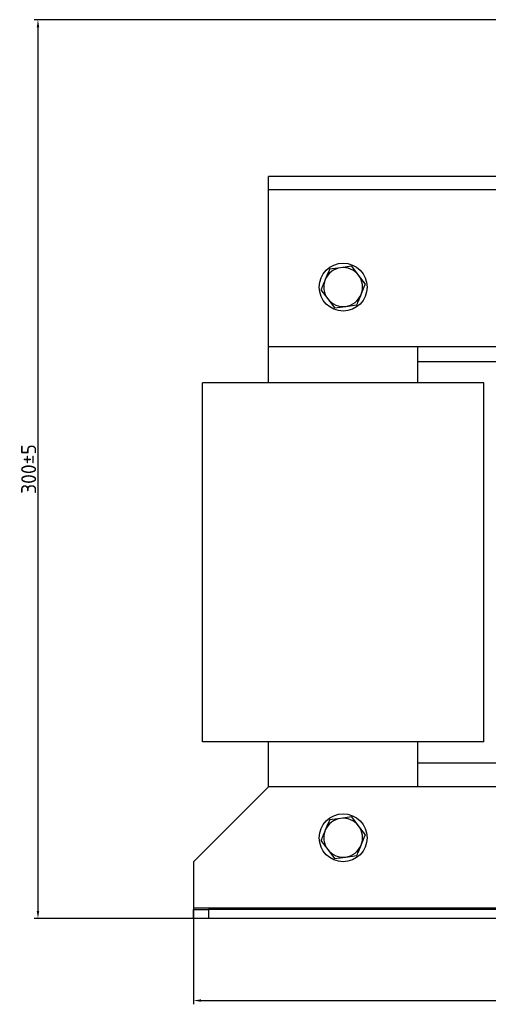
# Model space of a CAD drawing. Header units: millimetres. Extents: x -256 to 673, y 31 to 662.
# Tile 2 of 8: x -256 to -99, y 333 to 662. Entities that reach past the tile are written whole.
import ezdxf

# ---------------------------------------------------------------- set-up
doc = ezdxf.new("R2010")
doc.units = ezdxf.units.MM
doc.layers.get('0').update_dxf_attribs({"lineweight": 50})
doc.styles.add('GOST-2.304_Type-B', font='GOST Common.ttf')
doc.dimstyles.new('ISO-25', dxfattribs={"dimtxt": 5, "dimasz": 2.5, "dimexe": 1.25, "dimexo": 0.625, "dimtad": 1, "dimtoh": 1, "dimdec": 0, "dimtxsty": 'GOST-2.304_Type-B', "dimcen": 2.5, "dimadec": 0, "dimazin": 0, "dimtfac": 1, "dimtdec": 0, "dimtmove": 0, "dimatfit": 3, "dimfxl": 1, "dimarcsym": 0})

# ---------------------------------------------------------------- blocks, each defined once
blk = doc.blocks.new('*D61')
at = {"color": 0, "linetype": 'Continuous', "lineweight": -2, "transparency": 16777216}
for p, q in [((-84.18, 662.33), (-250.81, 662.33)), ((-249.56, 659.83), (-249.56, 364.48)), ((-193.18, 361.98), (-250.81, 361.98))]:
    blk.add_line(p, q, dxfattribs=at)
at = {"color": 0, "linetype": 'Continuous', "transparency": 16777216}
for points in [[(-249.97, 659.83), (-249.14, 659.83), (-249.56, 662.33)], [(-249.97, 364.48), (-249.14, 364.48), (-249.56, 361.98)]]:
    blk.add_solid(points, dxfattribs=at)
at = {"layer": 'Defpoints', "color": 0, "linetype": 'Continuous', "transparency": 16777216}
for p in [(-83.56, 662.33), (-249.56, 361.98), (-192.56, 361.98)]:
    blk.add_point(p, dxfattribs=at)
at = {"color": 0, "linetype": 'Continuous', "lineweight": 18, "transparency": 16777216, "insert": (-255.18, 512.16), "char_height": 5, "attachment_point": 2, "rotation": 90, "style": 'GOST-2.304_Type-B'}
blk.add_mtext('300%%P5', dxfattribs=at)
blk = doc.blocks.new('*D62')
at = {"color": 0, "linetype": 'Continuous', "lineweight": -2, "transparency": 16777216}
for p, q in [((-197.56, 378.36), (-197.56, 333.32)), ((102.44, 378.36), (102.44, 333.32)), ((-195.06, 334.57), (99.94, 334.57))]:
    blk.add_line(p, q, dxfattribs=at)
at = {"color": 0, "linetype": 'Continuous', "transparency": 16777216}
for points in [[(-195.06, 334.99), (-195.06, 334.16), (-197.56, 334.57)], [(99.94, 334.99), (99.94, 334.16), (102.44, 334.57)]]:
    blk.add_solid(points, dxfattribs=at)
at = {"layer": 'Defpoints', "color": 0, "linetype": 'Continuous', "transparency": 16777216}
for p in [(-197.56, 378.98), (102.44, 378.98), (102.44, 334.57)]:
    blk.add_point(p, dxfattribs=at)
at = {"color": 0, "linetype": 'Continuous', "lineweight": 18, "transparency": 16777216, "insert": (-47.56, 337.7), "char_height": 5, "attachment_point": 5, "style": 'GOST-2.304_Type-B'}
blk.add_mtext('300%%P5', dxfattribs=at)

msp = doc.modelspace()

# ---------------------------------------------------------------- linework, layer by layer
at = {"color": 7, "linetype": 'Continuous', "lineweight": 25}
for p, q in [((77.44, 609.98), (-172.56, 609.98)), ((-172.56, 605.48), (-172.56, 609.98)), ((77.44, 605.48), (-172.56, 605.48)), ((-172.56, 552.98), (-172.56, 605.48)), ((-148.4, 579.43), (-152.12, 578.94)), ((-144.68, 579.92), (-148.4, 579.43)), ((-142.4, 576.94), (-144.68, 579.92)), ((-140.11, 573.96), (-142.4, 576.94)), ((-155, 572.01), (-152.71, 569.03)), ((-152.71, 569.03), (-150.43, 566.05)), ((-150.43, 566.05), (-146.71, 566.54)), ((-146.71, 566.54), (-142.99, 567.03)), ((-172.56, 540.98), (-172.56, 552.98)), ((77.44, 552.98), (-172.56, 552.98)), ((-122.56, 540.98), (-122.56, 552.98)), ((-72.56, 547.98), (-122.56, 547.98)), ((-194.56, 420.98), (-194.56, 540.98)), ((-179.56, 540.98), (-194.56, 540.98)), ((-115.56, 540.98), (-179.56, 540.98)), ((-100.56, 540.98), (-115.56, 540.98)), ((-100.56, 420.98), (-100.56, 540.98)), ((-179.56, 420.98), (-194.56, 420.98)), ((-115.56, 420.98), (-179.56, 420.98)), ((-172.56, 405.98), (-172.56, 420.98)), ((-122.56, 405.98), (-122.56, 420.98)), ((-100.56, 420.98), (-115.56, 420.98)), ((-122.56, 413.98), (-72.56, 413.98)), ((-172.56, 405.98), (-197.56, 380.98)), ((77.44, 405.98), (-172.56, 405.98)), ((-148.4, 395.43), (-152.12, 394.94)), ((-144.68, 395.92), (-148.4, 395.43)), ((-142.4, 392.94), (-144.68, 395.92)), ((-140.11, 389.96), (-142.4, 392.94)), ((-155, 388.01), (-152.71, 385.03)), ((-152.71, 385.03), (-150.43, 382.05)), ((-150.43, 382.05), (-146.71, 382.54)), ((-146.71, 382.54), (-142.99, 383.03)), ((-197.56, 380.98), (-197.56, 365.48)), ((102.44, 365.48), (-197.56, 365.48)), ((-197.56, 365.48), (-197.56, 364.98)), ((-197.56, 361.98), (-197.56, 364.98)), ((-197.56, 364.98), (-192.56, 364.98)), ((-192.56, 361.98), (-197.56, 361.98)), ((-192.56, 364.98), (-192.56, 361.98)), ((97.44, 364.98), (-192.56, 364.98)), ((97.44, 361.98), (-192.56, 361.98))]:
    msp.add_line(p, q, dxfattribs=at)
for centre in [(-147.56, 572.98), (-147.56, 388.98)]:
    msp.add_circle(centre, 8, dxfattribs=at)
for centre, start, end in [((-147.56, 572.98), 97.4773, 157.4773), ((-147.56, 572.98), 37.4773, 97.4773), ((-147.56, 572.98), 337.4773, 37.4773), ((-147.56, 572.98), 157.4773, 217.4773), ((-147.56, 572.98), 277.4773, 337.4773), ((-147.56, 572.98), 217.4773, 277.4773), ((-147.56, 388.98), 97.4773, 157.4773), ((-147.56, 388.98), 37.4773, 97.4773), ((-147.56, 388.98), 337.4773, 37.4773), ((-147.56, 388.98), 157.4773, 217.4773), ((-147.56, 388.98), 217.4773, 277.4773), ((-147.56, 388.98), 277.4773, 337.4773)]:
    msp.add_arc(centre, 6.5, start, end, dxfattribs=at)
for points, knots in [([(-152.12, 578.94), (-152.14, 578.91), (-152.61, 577.77), (-153.09, 576.6), (-153.56, 575.47)], [0, 0, 0, 0, 0.026995, 1, 1, 1, 1]), ([(-153.56, 575.47), (-153.92, 574.6), (-154.4, 573.44), (-154.88, 572.3), (-155, 572.01)], [0, 0, 0, 0, 0.7469333, 1, 1, 1, 1]), ([(-141.55, 570.49), (-141.08, 571.62), (-140.6, 572.79), (-140.13, 573.93), (-140.11, 573.96)], [0, 0, 0, 0, 0.973005, 1, 1, 1, 1]), ([(-142.99, 567.03), (-142.87, 567.32), (-142.39, 568.46), (-141.91, 569.62), (-141.55, 570.49)], [0, 0, 0, 0, 0.2530667, 1, 1, 1, 1]), ([(-152.12, 394.94), (-152.14, 394.91), (-152.61, 393.77), (-153.09, 392.6), (-153.56, 391.47)], [0, 0, 0, 0, 0.026995, 1, 1, 1, 1]), ([(-153.56, 391.47), (-153.92, 390.6), (-154.4, 389.44), (-154.88, 388.3), (-155, 388.01)], [0, 0, 0, 0, 0.7469333, 1, 1, 1, 1]), ([(-141.55, 386.49), (-141.08, 387.62), (-140.6, 388.79), (-140.13, 389.93), (-140.11, 389.96)], [0, 0, 0, 0, 0.9730047, 1, 1, 1, 1]), ([(-142.99, 383.03), (-142.87, 383.32), (-142.39, 384.46), (-141.91, 385.62), (-141.55, 386.49)], [0, 0, 0, 0, 0.253067, 1, 1, 1, 1])]:
    msp.add_open_spline(points, degree=3, knots=knots, dxfattribs=at)

# ---------------------------------------------------------------- dimensions: what is measured, and where the dimension line sits
at = {"color": 7, "linetype": 'Continuous', "lineweight": 18}
dim = msp.add_linear_dim(base=(-249.56, 361.98), p1=(-83.56, 662.33), p2=(-192.56, 361.98), angle=90, text='300%%P5', dimstyle='ISO-25', dxfattribs=at)
dim.commit()
dim.dimension.update_dxf_attribs({"geometry": '*D61', "text_midpoint": (-249.56, 512.16), "dimtype": 160})
dim = msp.add_linear_dim(base=(102.44, 334.57), p1=(-197.56, 378.98), p2=(102.44, 378.98), text='300%%P5', dimstyle='ISO-25', dxfattribs=at)
dim.commit()
dim.dimension.update_dxf_attribs({"geometry": '*D62', "text_midpoint": (-47.56, 337.7)})

doc.saveas('drawing.dxf')
